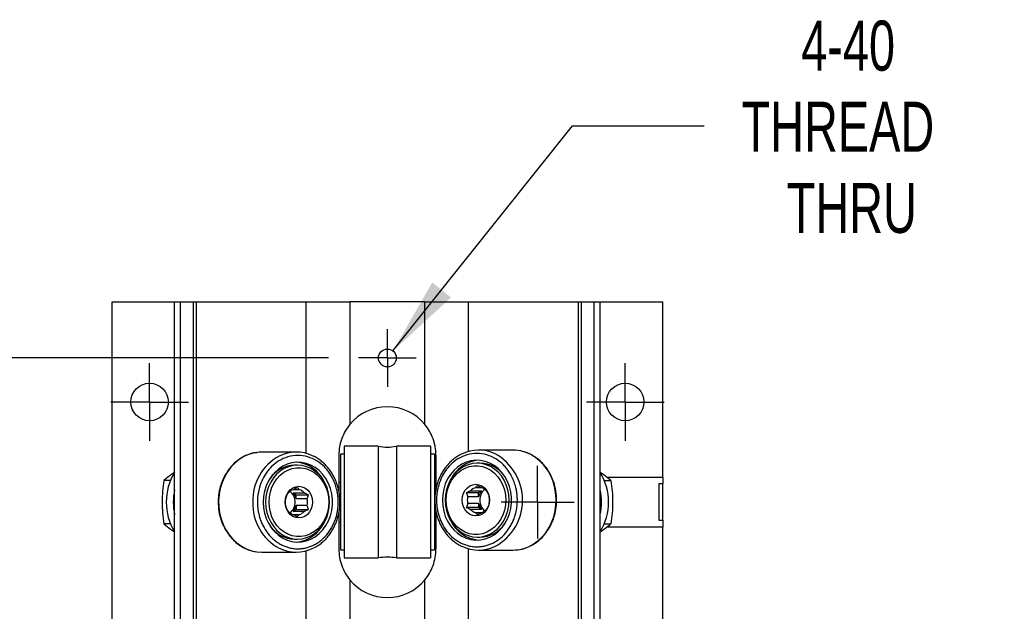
# Model space of a CAD drawing. Header units: millimetres. Extents: x 19 to 819, y 19 to 629.
# Tile 4 of 6: x 163 to 288, y 177 to 252. Entities that reach past the tile are written whole.
import ezdxf

# ---------------------------------------------------------------- set-up
doc = ezdxf.new("R2010")
doc.units = ezdxf.units.MM
doc.header["$LTSCALE"] = 3
doc.linetypes.add('SLD-Center', pattern=[19.05, 15.24, -1.27, 1.27, -1.27])
doc.linetypes.add('SLD-Solid', pattern=[0])
doc.layers.add('CENTER', color=40, linetype='SLD-Center')
doc.layers.add('DIMENSIONS', color=140, linetype='SLD-Solid', lineweight=25)
doc.styles.add('SLDTEXTSTYLE0', font='TXT', dxfattribs={"width": 0.7})
doc.dimstyles.new('SLDDIMSTYLE1', dxfattribs={"dimtxt": 6.474023, "dimasz": 9.906, "dimexe": 0, "dimexo": 0.0625, "dimgap": 1.618506, "dimtad": 0, "dimtih": 1, "dimtoh": 1, "dimrnd": 1e-09, "dimzin": 12, "dimdsep": 46, "dimtxsty": 'SLDTEXTSTYLE0', "dimsah": 1, "dimcen": 0.09, "dimadec": 0, "dimazin": 3, "dimtfac": 1, "dimtofl": 0, "dimtmove": 0, "dimatfit": 3, "dimfxl": 0, "dimfrac": 2, "dimtolj": 1, "dimtzin": 12, "dimarcsym": 0})
doc.dimstyles.new('SLDDIMSTYLE5', dxfattribs={"dimtxt": 6.474023, "dimasz": 9.906, "dimexe": 0, "dimexo": 0.0625, "dimgap": 1.618506, "dimtad": 0, "dimtih": 1, "dimtoh": 1, "dimrnd": 1e-09, "dimzin": 12, "dimdsep": 46, "dimtxsty": 'SLDTEXTSTYLE0', "dimsah": 1, "dimcen": 0, "dimadec": 0, "dimazin": 3, "dimtfac": 1, "dimtofl": 0, "dimtmove": 0, "dimatfit": 3, "dimfxl": 0, "dimfrac": 2, "dimtolj": 1, "dimtzin": 12, "dimarcsym": 0})

# ---------------------------------------------------------------- blocks, each defined once
blk = doc.blocks.new('_D_13')
at = {"layer": 'DIMENSIONS'}
for p, q in [((201.82, 208.91), (126.26, 208.91)), ((135.78, 208.91), (135.78, 169.12)), ((126.16, 157.38), (123.99, 157.38)), ((123.99, 157.38), (123.99, 147.09)), ((145.4, 157.38), (147.58, 157.38)), ((147.58, 157.38), (147.58, 147.09)), ((123.99, 147.09), (126.16, 147.09)), ((147.58, 147.09), (145.4, 147.09)), ((135.78, 108.84), (135.78, 145.64)), ((201.82, 108.84), (126.26, 108.84))]:
    blk.add_line(p, q, dxfattribs=at)
for points in [[(135.78, 208.91), (134.26, 199.01), (137.31, 199.01)], [(135.78, 108.84), (137.31, 118.74), (134.26, 118.74)]]:
    blk.add_solid(points, dxfattribs=at)
at = {"layer": 'DIMENSIONS', "char_height": 6.35, "attachment_point": 1, "style": 'SLDTEXTSTYLE0'}
for s, insert in [('100.1', (123.47, 167.02)), ('3.94', (126.16, 155.28))]:
    blk.add_mtext(s, dxfattribs=dict(at, insert=insert))
blk = doc.blocks.new('_D_14')
at = {"layer": 'DIMENSIONS'}
for p, q in [((210.01, 209.8), (232.79, 238.38)), ((232.79, 238.38), (249.46, 238.38))]:
    blk.add_line(p, q, dxfattribs=at)
blk.add_solid([(210.01, 209.8), (217.37, 216.59), (214.99, 218.49)], dxfattribs=at)
at = {"layer": 'DIMENSIONS', "char_height": 6.35, "attachment_point": 1, "style": 'SLDTEXTSTYLE0'}
for s, insert in [('4-40', (261.79, 251.71)), ('THREAD', (254.22, 241.42)), ('THRU', (259.95, 231.13))]:
    blk.add_mtext(s, dxfattribs=dict(at, insert=insert))
blk = doc.blocks.new('SW_CENTERMARKSYMBOL_13')
at = {"layer": 'CENTER', "color": 0}
for p, q in [((0, 2.54), (0, 4.6228)), ((0, 0), (0, 2.54)), ((-2.54, 0), (-4.6228, 0)), ((0, 0), (-2.54, 0)), ((0, 0), (0, -2.54)), ((0, 0), (2.54, 0)), ((2.54, 0), (4.6228, 0)), ((0, -2.54), (0, -4.6228))]:
    blk.add_line(p, q, dxfattribs=at)
blk = doc.blocks.new('SW_CENTERMARKSYMBOL_14')
at = {"layer": 'CENTER', "color": 0}
for p, q in [((0, 2.54), (0, 4.92125)), ((0, 0), (0, 2.54)), ((-2.54, 0), (-4.92125, 0)), ((0, 0), (-2.54, 0)), ((0, 0), (0, -2.54)), ((0, 0), (2.54, 0)), ((2.54, 0), (4.92125, 0)), ((0, -2.54), (0, -4.92125))]:
    blk.add_line(p, q, dxfattribs=at)
blk = doc.blocks.new('SW_CENTERMARKSYMBOL_17')
at = {"layer": 'CENTER', "color": 0}
for p, q in [((0, 2.54), (0, 4.92125)), ((0, 0), (0, 2.54)), ((-2.54, 0), (-4.92125, 0)), ((0, 0), (-2.54, 0)), ((0, 0), (0, -2.54)), ((0, 0), (2.54, 0)), ((2.54, 0), (4.92125, 0)), ((0, -2.54), (0, -4.92125))]:
    blk.add_line(p, q, dxfattribs=at)
blk = doc.blocks.new('SW_CENTERMARKSYMBOL_22')
at = {"layer": 'CENTER', "color": 0}
for p, q in [((0, 2.54), (0, 3.6703)), ((0, 0), (0, 2.54)), ((-2.54, 0), (-3.6703, 0)), ((0, 0), (-2.54, 0)), ((0, 0), (0, -2.54)), ((0, 0), (2.54, 0)), ((2.54, 0), (3.6703, 0)), ((0, -2.54), (0, -3.6703))]:
    blk.add_line(p, q, dxfattribs=at)

msp = doc.modelspace()

# ---------------------------------------------------------------- linework, layer by layer
for p, q in [((174.377, 101.726), (174.377, 216.026)), ((174.377, 216.026), (182.315, 216.026)), ((182.315, 101.726), (182.315, 216.026)), ((182.315, 216.026), (183.077, 216.026)), ((183.077, 101.726), (183.077, 216.026)), ((183.077, 216.026), (184.694, 216.026)), ((184.694, 101.726), (184.694, 216.026)), ((184.694, 216.026), (185.075, 216.026)), ((185.075, 101.726), (185.075, 216.026)), ((185.075, 216.026), (199, 216.026)), ((199, 196.804), (199, 216.026)), ((199, 216.026), (204.54, 216.026)), ((204.54, 216.026), (204.54, 200.476)), ((214.065, 216.026), (204.54, 216.026)), ((214.065, 200.476), (214.065, 216.026)), ((214.065, 216.026), (219.605, 216.026)), ((219.605, 197.058), (219.605, 216.026)), ((219.605, 216.026), (233.53, 216.026)), ((233.53, 101.726), (233.53, 216.026)), ((233.53, 216.026), (233.911, 216.026)), ((233.911, 101.726), (233.911, 216.026)), ((233.911, 216.026), (235.528, 216.026)), ((235.528, 101.726), (235.528, 216.026)), ((235.528, 216.026), (236.29, 216.026)), ((236.29, 101.726), (236.29, 216.026)), ((236.29, 216.026), (244.227, 216.026)), ((244.227, 193.781), (244.227, 216.026)), ((208.14, 197.706), (203.803, 197.706)), ((203.803, 197.706), (203.803, 183.546)), ((208.14, 197.706), (208.14, 183.546)), ((214.751, 197.706), (210.465, 197.706)), ((210.465, 197.706), (210.465, 183.546)), ((214.751, 197.706), (214.751, 183.546)), ((197.729, 196.976), (193.398, 196.976)), ((203.143, 196.57), (203.143, 192.042)), ((203.803, 196.697), (203.346, 196.697)), ((203.346, 196.697), (203.346, 184.556)), ((215.259, 196.697), (214.751, 196.697)), ((215.259, 196.697), (215.259, 184.556)), ((215.462, 196.57), (215.462, 192.295)), ((225.206, 197.23), (220.876, 197.23)), ((197.913, 195.312), (197.526, 195.312)), ((221.079, 195.566), (220.691, 195.566)), ((237.137, 193.781), (244.227, 193.781)), ((244.227, 193.781), (244.227, 192.93)), ((181.796, 193.376), (180.952, 193.376)), ((203.346, 193.126), (203.143, 193.126)), ((215.462, 193.126), (215.259, 193.126)), ((221.235, 192.457), (220.468, 192.457)), ((236.809, 193.376), (237.652, 193.376)), ((244.227, 192.93), (243.719, 192.93)), ((243.719, 192.93), (243.719, 188.322)), ((244.227, 188.322), (244.227, 192.93)), ((197.349, 191.799), (198.744, 191.799)), ((197.349, 191.799), (197.732, 191.543)), ((198.137, 192.203), (197.369, 192.203)), ((197.732, 191.543), (199.297, 191.543)), ((197.732, 191.031), (197.732, 191.543)), ((220.872, 191.797), (219.308, 191.797)), ((220.872, 191.285), (219.477, 191.285)), ((219.861, 192.053), (221.256, 192.053)), ((221.256, 192.053), (220.872, 191.797)), ((220.872, 191.285), (220.872, 191.797)), ((199.128, 191.031), (197.732, 191.031)), ((197.732, 190.221), (199.128, 190.221)), ((197.732, 190.221), (197.732, 189.71)), ((220.872, 189.964), (219.308, 189.964)), ((219.477, 190.475), (220.872, 190.475)), ((220.872, 190.475), (220.872, 189.964)), ((221.256, 189.708), (220.872, 189.964)), ((197.349, 189.454), (197.732, 189.71)), ((198.744, 189.454), (197.349, 189.454)), ((197.369, 189.049), (198.137, 189.049)), ((197.732, 189.71), (199.297, 189.71)), ((203.143, 189.211), (203.143, 184.683)), ((215.462, 189.464), (215.462, 184.683)), ((221.256, 189.708), (219.861, 189.708)), ((220.468, 189.303), (221.235, 189.303)), ((181.796, 187.876), (180.952, 187.876)), ((203.143, 188.126), (203.346, 188.126)), ((215.259, 188.126), (215.462, 188.126)), ((236.809, 187.876), (237.652, 187.876)), ((244.227, 187.471), (237.139, 187.471)), ((243.719, 188.322), (244.227, 188.322)), ((244.227, 188.322), (244.227, 187.471)), ((244.227, 130.281), (244.227, 187.471)), ((220.691, 186.194), (221.079, 186.194)), ((197.526, 185.94), (197.913, 185.94)), ((193.398, 184.276), (197.729, 184.276)), ((199, 133.304), (199, 184.448)), ((203.346, 184.556), (203.803, 184.556)), ((214.751, 184.556), (215.259, 184.556)), ((219.605, 133.558), (219.605, 184.702)), ((220.876, 184.53), (225.206, 184.53)), ((203.803, 183.546), (208.14, 183.546)), ((210.465, 183.546), (214.751, 183.546)), ((204.54, 180.776), (204.54, 136.976)), ((214.065, 136.976), (214.065, 180.776))]:
    msp.add_line(p, q)
at = {"flags": 128}
for points in [[(193.398, 196.976), (193.06, 196.964), (192.388, 196.868), (191.731, 196.677), (191.1, 196.395), (190.503, 196.025), (189.951, 195.573), (189.45, 195.047), (189.01, 194.453), (188.636, 193.801), (188.334, 193.101), (188.109, 192.364), (187.964, 191.6), (187.902, 190.822), (187.923, 190.04), (188.027, 189.268), (188.212, 188.516), (188.476, 187.796), (188.814, 187.119), (189.222, 186.495), (189.694, 185.933), (190.221, 185.443), (190.797, 185.032), (191.412, 184.705), (192.057, 184.468), (192.723, 184.324), (193.398, 184.276)], [(225.206, 184.53), (225.882, 184.578), (226.548, 184.722), (227.193, 184.959), (227.808, 185.286), (228.384, 185.697), (228.911, 186.187), (229.382, 186.749), (229.79, 187.373), (230.129, 188.05), (230.393, 188.77), (230.578, 189.522), (230.682, 190.294), (230.703, 191.076), (230.64, 191.854), (230.496, 192.618), (230.271, 193.355), (229.969, 194.055), (229.595, 194.707), (229.154, 195.301), (228.654, 195.827), (228.101, 196.279), (227.505, 196.649), (226.873, 196.931), (226.217, 197.122), (225.545, 197.218), (225.206, 197.23)], [(193.557, 190.626), (193.599, 189.921), (193.727, 189.229), (193.936, 188.565), (194.223, 187.941), (194.583, 187.369), (195.009, 186.86), (195.491, 186.425), (196.021, 186.072), (196.589, 185.807), (197.183, 185.636), (197.792, 185.562), (198.404, 185.587), (199.007, 185.709), (199.589, 185.928), (200.139, 186.238), (200.647, 186.633), (201.102, 187.106), (201.495, 187.648), (201.82, 188.247), (202.069, 188.893), (202.238, 189.573), (202.323, 190.273), (202.323, 190.98), (202.238, 191.68), (202.069, 192.359), (201.82, 193.005), (201.495, 193.605), (201.102, 194.146), (200.647, 194.619), (200.139, 195.015), (199.589, 195.324), (199.007, 195.543), (198.404, 195.666), (197.792, 195.69), (197.183, 195.616), (196.589, 195.445), (196.021, 195.181), (195.491, 194.827), (195.009, 194.392), (194.583, 193.883), (194.223, 193.311), (193.936, 192.687), (193.727, 192.023), (193.599, 191.331), (193.557, 190.626)], [(197.913, 185.94), (198.491, 185.988), (199.057, 186.13), (199.599, 186.363), (200.107, 186.684), (200.571, 187.084), (200.98, 187.557), (201.327, 188.093), (201.605, 188.679), (201.807, 189.306), (201.93, 189.959), (201.972, 190.626), (201.93, 191.293), (201.807, 191.946), (201.605, 192.573), (201.327, 193.16), (200.98, 193.695), (200.571, 194.168), (200.107, 194.568), (199.599, 194.889), (199.057, 195.123), (198.491, 195.265), (197.913, 195.312), (197.336, 195.265), (196.77, 195.123), (196.227, 194.889), (195.719, 194.568), (195.256, 194.168), (194.846, 193.695), (194.499, 193.16), (194.222, 192.573), (194.019, 191.946), (193.896, 191.293), (193.855, 190.626), (193.896, 189.959), (194.019, 189.306), (194.222, 188.679), (194.499, 188.093), (194.846, 187.557), (195.256, 187.084), (195.719, 186.684), (196.227, 186.363), (196.77, 186.13), (197.336, 185.988), (197.913, 185.94)], [(201.856, 190.626), (201.813, 189.975), (201.687, 189.338), (201.481, 188.731), (201.198, 188.165), (200.846, 187.655), (200.431, 187.21), (199.964, 186.843), (199.454, 186.559), (198.914, 186.367), (198.355, 186.27), (197.789, 186.27), (197.23, 186.367), (196.69, 186.559), (196.18, 186.843), (195.713, 187.21), (195.299, 187.655), (194.946, 188.165), (194.663, 188.731), (194.457, 189.338), (194.331, 189.975), (194.289, 190.626), (194.331, 191.277), (194.457, 191.914), (194.663, 192.522), (194.946, 193.087), (195.299, 193.598), (195.713, 194.042), (196.18, 194.41), (196.69, 194.693), (197.23, 194.885), (197.789, 194.983), (198.355, 194.983), (198.914, 194.885), (199.454, 194.693), (199.964, 194.41), (200.431, 194.042), (200.846, 193.598), (201.198, 193.087), (201.481, 192.522), (201.687, 191.914), (201.813, 191.277), (201.856, 190.626)], [(216.271, 190.88), (216.314, 190.175), (216.441, 189.483), (216.651, 188.819), (216.938, 188.195), (217.298, 187.623), (217.723, 187.114), (218.206, 186.679), (218.736, 186.326), (219.304, 186.061), (219.898, 185.89), (220.507, 185.816), (221.118, 185.841), (221.721, 185.963), (222.304, 186.182), (222.854, 186.492), (223.361, 186.887), (223.816, 187.36), (224.21, 187.902), (224.534, 188.501), (224.783, 189.147), (224.952, 189.827), (225.037, 190.527), (225.037, 191.234), (224.952, 191.934), (224.783, 192.613), (224.534, 193.259), (224.21, 193.859), (223.816, 194.4), (223.361, 194.873), (222.854, 195.269), (222.304, 195.578), (221.721, 195.797), (221.118, 195.92), (220.507, 195.944), (219.898, 195.87), (219.304, 195.699), (218.736, 195.435), (218.206, 195.081), (217.723, 194.646), (217.298, 194.137), (216.938, 193.565), (216.651, 192.941), (216.441, 192.277), (216.314, 191.585), (216.271, 190.88)], [(220.691, 186.194), (221.269, 186.242), (221.835, 186.384), (222.377, 186.617), (222.886, 186.938), (223.349, 187.338), (223.759, 187.811), (224.106, 188.347), (224.383, 188.933), (224.585, 189.56), (224.709, 190.213), (224.75, 190.88), (224.709, 191.547), (224.585, 192.2), (224.383, 192.827), (224.106, 193.414), (223.759, 193.949), (223.349, 194.422), (222.886, 194.822), (222.377, 195.143), (221.835, 195.377), (221.269, 195.519), (220.691, 195.566), (220.114, 195.519), (219.548, 195.377), (219.005, 195.143), (218.497, 194.822), (218.034, 194.422), (217.624, 193.949), (217.277, 193.414), (217, 192.827), (216.797, 192.2), (216.674, 191.547), (216.633, 190.88), (216.674, 190.213), (216.797, 189.56), (217, 188.933), (217.277, 188.347), (217.624, 187.811), (218.034, 187.338), (218.497, 186.938), (219.005, 186.617), (219.548, 186.384), (220.114, 186.242), (220.691, 186.194)], [(224.316, 190.88), (224.274, 190.229), (224.148, 189.592), (223.941, 188.985), (223.659, 188.419), (223.306, 187.909), (222.892, 187.464), (222.424, 187.097), (221.915, 186.813), (221.375, 186.621), (220.815, 186.524), (220.25, 186.524), (219.691, 186.621), (219.15, 186.813), (218.641, 187.097), (218.174, 187.464), (217.759, 187.909), (217.407, 188.419), (217.124, 188.985), (216.917, 189.592), (216.791, 190.229), (216.749, 190.88), (216.791, 191.531), (216.917, 192.168), (217.124, 192.776), (217.407, 193.341), (217.759, 193.852), (218.174, 194.296), (218.641, 194.664), (219.15, 194.947), (219.691, 195.139), (220.25, 195.237), (220.815, 195.237), (221.375, 195.139), (221.915, 194.947), (222.424, 194.664), (222.892, 194.296), (223.306, 193.852), (223.659, 193.341), (223.941, 192.776), (224.148, 192.168), (224.274, 191.531), (224.316, 190.88)], [(196.334, 190.626), (196.378, 191.073), (196.506, 191.497), (196.713, 191.877), (196.989, 192.195), (197.318, 192.434), (197.685, 192.582), (198.072, 192.633), (198.459, 192.582), (198.826, 192.434), (199.156, 192.195), (199.431, 191.877), (199.638, 191.497), (199.766, 191.073), (199.81, 190.626), (199.766, 190.18), (199.638, 189.755), (199.431, 189.375), (199.156, 189.057), (198.826, 188.818), (198.459, 188.67), (198.072, 188.62), (197.685, 188.67), (197.318, 188.818), (196.989, 189.057), (196.713, 189.375), (196.506, 189.755), (196.378, 190.18), (196.334, 190.626)], [(218.795, 190.88), (218.838, 191.327), (218.967, 191.751), (219.174, 192.131), (219.449, 192.449), (219.779, 192.688), (220.146, 192.836), (220.533, 192.887), (220.919, 192.836), (221.287, 192.688), (221.616, 192.449), (221.891, 192.131), (222.098, 191.751), (222.227, 191.327), (222.27, 190.88), (222.227, 190.434), (222.098, 190.009), (221.891, 189.629), (221.616, 189.311), (221.287, 189.072), (220.919, 188.924), (220.533, 188.874), (220.146, 188.924), (219.779, 189.072), (219.449, 189.311), (219.174, 189.629), (218.967, 190.009), (218.838, 190.434), (218.795, 190.88)]]:
    msp.add_lwpolyline(points, dxfattribs=at)
for centre, radius in [((209.302, 208.914), 1.13), ((179.14, 203.326), 2.381), ((239.465, 203.326), 2.381)]:
    msp.add_circle(centre, radius)
for centre, radius, start, end in [((209.302, 196.57), 6.159, 39.35825, 140.64175), ((209.302, 204.749), 7.137, 260.62904, 279.37096), ((198.632, 190.84), 6.406, 118.54888, 181.91032), ((197.729, 192.132), 4.842, 64.50801, 116.46904), ((220.875, 192.386), 4.842, 64.50801, 116.46904), ((219.743, 190.878), 6.701, 299.25686, 61.31557), ((197.637, 191.382), 3.932, 91.61774, 145.14017), ((197.37, 191.356), 4.347, 24.78284, 85.18158), ((221.257, 191.577), 4.382, 95.08247, 154.9531), ((221, 191.695), 3.872, 34.41021, 88.83188), ((188.242, 190.673), 6.988, 148.01244, 180.38801), ((230.238, 190.626), 7.119, 328.21944, 31.78056), ((220.907, 191.14), 1.389, 108.45481, 138.92533), ((220.796, 191.14), 1.389, 41.07467, 71.54519), ((189.436, 190.626), 7.293, 167.52439, 192.47561), ((197.809, 190.886), 1.389, 108.45481, 138.92533), ((195.83, 190.626), 1.767, 309.75134, 50.24866), ((196.059, 190.674), 1.711, 12.0442, 41.0859), ((197.697, 190.886), 1.389, 41.07467, 71.54519), ((221.316, 190.88), 1.883, 167.58702, 192.41298), ((222.546, 190.928), 1.711, 138.9141, 167.9558), ((222.776, 190.88), 1.768, 129.78226, 230.21774), ((220.387, 190.88), 1.883, 347.58702, 12.41298), ((229.196, 190.63), 7.266, 359.96739, 12.48961), ((188.242, 190.579), 6.988, 179.61199, 211.98756), ((198.629, 190.412), 6.402, 178.07979, 241.6857), ((198.217, 190.626), 1.883, 167.58702, 192.41298), ((196.059, 190.578), 1.711, 318.9141, 347.9558), ((197.289, 190.626), 1.883, 347.58702, 12.41298), ((222.546, 190.832), 1.711, 192.0442, 221.0859), ((229.196, 190.622), 7.266, 347.51039, 0.03261), ((197.809, 190.366), 1.389, 221.07467, 251.54519), ((197.697, 190.366), 1.389, 288.45481, 318.92533), ((220.907, 190.62), 1.389, 221.07467, 251.54519), ((220.796, 190.62), 1.389, 288.45481, 318.92533), ((197.605, 189.811), 3.872, 214.41021, 268.83188), ((197.37, 189.897), 4.347, 274.81842, 335.21716), ((221.257, 190.183), 4.382, 205.0469, 264.91753), ((220.968, 190.124), 3.932, 271.61774, 325.14017), ((220.876, 189.372), 4.84, 243.79348, 296.2695), ((197.729, 189.118), 4.84, 243.79348, 296.2695), ((209.302, 176.504), 7.137, 80.62904, 99.37096), ((209.302, 184.683), 6.16, 219.35825, 320.64175)]:
    msp.add_arc(centre, radius, start, end)
for points, knots in [([(204.54, 200.476), (204.322, 200.21), (204.124, 199.923), (203.783, 199.325), (203.636, 199.011), (203.395, 198.35), (203.301, 198), (203.175, 197.295), (203.143, 196.936), (203.143, 196.57)], [0, 0, 0, 0, 0.25, 0.25, 0.5, 0.5, 0.75, 0.75, 1, 1, 1, 1]), ([(215.462, 196.57), (215.462, 196.935), (215.43, 197.293), (215.336, 197.82), (215.298, 197.994), (215.205, 198.338), (215.151, 198.509), (214.97, 199.007), (214.823, 199.322), (214.48, 199.924), (214.282, 200.211), (214.065, 200.476)], [0, 0, 0, 0, 0.25, 0.25, 0.375, 0.375, 0.5, 0.5, 0.75, 0.75, 1, 1, 1, 1]), ([(192.777, 196.896), (192.573, 196.878), (191.972, 196.823), (191.052, 196.422), (190.093, 195.784), (189.323, 194.993), (188.742, 194.143), (188.316, 193.256), (188.013, 192.303), (187.838, 191.238), (187.83, 190.076), (188.015, 188.912), (188.371, 187.847), (188.796, 187.032), (189.228, 186.411), (189.679, 185.885), (190.218, 185.396), (190.861, 184.953), (191.587, 184.608), (192.154, 184.399), (192.479, 184.369), (192.509, 184.366)], [0, 0, 0, 0, 0.0378659, 0.1114103, 0.1817991, 0.2468509, 0.3059527, 0.3592436, 0.4136241, 0.473062, 0.5375697, 0.604834, 0.6675814, 0.7252887, 0.7609793, 0.7986423, 0.8467626, 0.8899132, 0.9391184, 0.99438, 1, 1, 1, 1]), ([(203.07, 190.626), (203.07, 190.706), (203.068, 190.867), (203.055, 191.106), (203.034, 191.345), (203.005, 191.581), (202.967, 191.817), (202.921, 192.051), (202.831, 192.435), (202.67, 192.957), (202.395, 193.593), (202.07, 194.16), (201.708, 194.661), (201.171, 195.261), (200.359, 195.909), (199.207, 196.423), (197.945, 196.606), (196.683, 196.423), (195.532, 195.909), (194.719, 195.261), (194.182, 194.661), (193.756, 194.07), (193.335, 193.288), (193.066, 192.492), (192.931, 191.877), (192.867, 191.464), (192.827, 191.046), (192.822, 190.766), (192.82, 190.626)], [0, 0, 0, 0, 0.012971, 0.0258903, 0.0387789, 0.0516583, 0.06455, 0.0774753, 0.0904553, 0.1287324, 0.1667455, 0.2050513, 0.2384518, 0.2718802, 0.3442661, 0.4209772, 0.5000493, 0.5791214, 0.6558326, 0.7282185, 0.761619, 0.7950474, 0.852286, 0.909557, 0.9322182, 0.9547692, 0.977325, 1, 1, 1, 1]), ([(203.286, 190.626), (203.279, 190.878), (203.269, 191.232), (203.202, 191.75), (203.122, 192.19), (202.988, 192.705), (202.807, 193.23), (202.573, 193.759), (202.287, 194.278), (201.949, 194.775), (201.561, 195.241), (201.126, 195.668), (200.644, 196.044), (200.217, 196.321), (199.943, 196.444), (199.852, 196.485)], [0, 0, 0, 0, 0.101054, 0.1422761, 0.2106257, 0.2816183, 0.3577777, 0.4372732, 0.5193889, 0.6035769, 0.6894794, 0.776869, 0.8656174, 0.9556767, 1, 1, 1, 1]), ([(218.675, 196.702), (218.574, 196.653), (218.286, 196.516), (217.841, 196.214), (217.349, 195.806), (216.901, 195.338), (216.503, 194.821), (216.159, 194.263), (215.875, 193.677), (215.654, 193.085), (215.503, 192.533), (215.408, 192.041), (215.336, 191.504), (215.325, 191.12), (215.318, 190.88)], [0, 0, 0, 0, 0.0504701, 0.1443861, 0.2381814, 0.3317488, 0.4249176, 0.5173958, 0.6086111, 0.6972144, 0.7789424, 0.8436062, 0.9022962, 1, 1, 1, 1]), ([(225.785, 190.88), (225.784, 190.96), (225.783, 191.121), (225.77, 191.36), (225.749, 191.599), (225.719, 191.835), (225.682, 192.071), (225.636, 192.305), (225.546, 192.689), (225.385, 193.211), (225.11, 193.847), (224.784, 194.414), (224.422, 194.915), (223.886, 195.515), (223.073, 196.163), (221.922, 196.677), (220.66, 196.86), (219.398, 196.677), (218.246, 196.163), (217.434, 195.515), (216.897, 194.915), (216.47, 194.324), (216.049, 193.542), (215.781, 192.746), (215.645, 192.131), (215.582, 191.718), (215.542, 191.3), (215.537, 191.02), (215.534, 190.88)], [0, 0, 0, 0, 0.012971, 0.0258903, 0.0387789, 0.0516583, 0.06455, 0.0774753, 0.0904553, 0.1287324, 0.1667455, 0.2050513, 0.2384518, 0.2718802, 0.3442661, 0.4209772, 0.5000493, 0.5791214, 0.6558326, 0.7282185, 0.761619, 0.7950474, 0.852286, 0.909557, 0.9322182, 0.9547692, 0.977325, 1, 1, 1, 1]), ([(225.206, 184.53), (225.62, 184.561), (226.432, 184.621), (227.554, 185.078), (228.511, 185.723), (229.282, 186.513), (229.863, 187.363), (230.289, 188.25), (230.592, 189.204), (230.766, 190.268), (230.775, 191.43), (230.59, 192.594), (230.234, 193.66), (229.809, 194.474), (229.377, 195.096), (228.925, 195.621), (228.387, 196.111), (227.744, 196.55), (227.03, 196.911), (226.496, 197.049), (226.218, 197.121)], [0, 0, 0, 0, 0.0742297, 0.1455675, 0.2138444, 0.2769444, 0.3342729, 0.385965, 0.4387138, 0.4963683, 0.5589406, 0.6241867, 0.6850515, 0.7410274, 0.7756471, 0.81218, 0.8588566, 0.9007125, 0.9484413, 1, 1, 1, 1]), ([(182.315, 194.409), (182.126, 194.277), (181.626, 193.926), (181.211, 193.587), (180.952, 193.376)], [0, 0, 0, 0, 0.3779607, 1, 1, 1, 1]), ([(237.652, 193.376), (237.38, 193.599), (236.967, 193.937), (236.462, 194.287), (236.29, 194.407)], [0, 0, 0, 0, 0.6582439, 1, 1, 1, 1]), ([(180.952, 193.376), (180.888, 192.928), (180.834, 192.47), (180.76, 191.553), (180.74, 191.091), (180.74, 190.626)], [0, 0, 0, 0, 0.5, 0.5, 1, 1, 1, 1]), ([(237.652, 193.376), (237.717, 192.928), (237.771, 192.47), (237.845, 191.553), (237.865, 191.091), (237.865, 190.626)], [0, 0, 0, 0, 0.5, 0.5, 1, 1, 1, 1]), ([(180.74, 190.626), (180.74, 190.16), (180.76, 189.689), (180.835, 188.772), (180.888, 188.321), (180.952, 187.876)], [0, 0, 0, 0, 0.5, 0.5, 1, 1, 1, 1]), ([(192.82, 190.626), (192.82, 190.554), (192.822, 190.409), (192.832, 190.193), (192.849, 189.978), (192.873, 189.763), (192.921, 189.432), (193.011, 188.988), (193.174, 188.437), (193.386, 187.899), (193.738, 187.203), (194.295, 186.411), (194.981, 185.769), (195.583, 185.362), (196.049, 185.118), (196.526, 184.929), (196.951, 184.814), (197.321, 184.748), (197.632, 184.714), (197.841, 184.71), (197.945, 184.708)], [0, 0, 0, 0, 0.0233354, 0.0466282, 0.0699099, 0.0932117, 0.1165649, 0.1782999, 0.240092, 0.3044014, 0.3687678, 0.5000056, 0.6312435, 0.6955529, 0.7599192, 0.8216542, 0.8834464, 0.9223094, 0.9611122, 1, 1, 1, 1]), ([(197.945, 184.708), (198.008, 184.709), (198.133, 184.71), (198.32, 184.723), (198.507, 184.742), (198.693, 184.77), (198.979, 184.825), (199.364, 184.929), (199.841, 185.117), (200.307, 185.362), (200.909, 185.769), (201.595, 186.411), (202.152, 187.203), (202.504, 187.899), (202.716, 188.437), (202.879, 188.988), (202.979, 189.478), (203.035, 189.905), (203.065, 190.265), (203.069, 190.506), (203.07, 190.626)], [0, 0, 0, 0, 0.0233354, 0.0466282, 0.0699099, 0.0932117, 0.1165649, 0.1782999, 0.240092, 0.3044014, 0.3687678, 0.5000056, 0.6312435, 0.6955529, 0.7599192, 0.8216542, 0.8834464, 0.9223094, 0.9611122, 1, 1, 1, 1]), ([(199.91, 184.795), (200.018, 184.846), (200.313, 184.987), (200.763, 185.293), (201.256, 185.7), (201.703, 186.168), (202.101, 186.685), (202.445, 187.243), (202.73, 187.829), (202.951, 188.421), (203.102, 188.973), (203.197, 189.465), (203.269, 190.002), (203.28, 190.386), (203.286, 190.626)], [0, 0, 0, 0, 0.053508, 0.1471236, 0.2406188, 0.3338868, 0.4267576, 0.5189398, 0.6098634, 0.6981831, 0.7796497, 0.8441066, 0.9026088, 1, 1, 1, 1]), ([(215.318, 190.88), (215.326, 190.629), (215.336, 190.275), (215.402, 189.756), (215.483, 189.316), (215.617, 188.802), (215.798, 188.276), (216.031, 187.747), (216.317, 187.228), (216.655, 186.731), (217.043, 186.265), (217.479, 185.838), (217.96, 185.462), (218.37, 185.196), (218.626, 185.08), (218.698, 185.047)], [0, 0, 0, 0, 0.1019648, 0.1435584, 0.2125241, 0.2841566, 0.3610024, 0.4412144, 0.5240702, 0.609017, 0.6956938, 0.783871, 0.8734193, 0.9642904, 1, 1, 1, 1]), ([(215.534, 190.88), (215.535, 190.808), (215.536, 190.663), (215.547, 190.447), (215.564, 190.232), (215.588, 190.017), (215.636, 189.686), (215.726, 189.242), (215.889, 188.691), (216.101, 188.153), (216.453, 187.457), (217.01, 186.665), (217.695, 186.023), (218.298, 185.616), (218.763, 185.372), (219.241, 185.183), (219.666, 185.068), (220.036, 185.002), (220.347, 184.968), (220.555, 184.964), (220.66, 184.962)], [0, 0, 0, 0, 0.0233354, 0.0466282, 0.0699099, 0.0932117, 0.1165649, 0.1782999, 0.240092, 0.3044014, 0.3687678, 0.5000056, 0.6312435, 0.6955529, 0.7599192, 0.8216542, 0.8834464, 0.9223094, 0.9611122, 1, 1, 1, 1]), ([(220.66, 184.962), (220.722, 184.963), (220.847, 184.964), (221.035, 184.977), (221.221, 184.996), (221.407, 185.024), (221.694, 185.079), (222.078, 185.183), (222.556, 185.371), (223.021, 185.616), (223.624, 186.023), (224.31, 186.665), (224.866, 187.457), (225.218, 188.153), (225.43, 188.691), (225.593, 189.242), (225.693, 189.732), (225.75, 190.159), (225.78, 190.519), (225.783, 190.76), (225.785, 190.88)], [0, 0, 0, 0, 0.0233354, 0.0466282, 0.0699099, 0.0932117, 0.1165649, 0.1782999, 0.240092, 0.3044014, 0.3687678, 0.5000056, 0.6312435, 0.6955529, 0.7599192, 0.8216542, 0.8834464, 0.9223094, 0.9611122, 1, 1, 1, 1]), ([(237.865, 190.626), (237.865, 190.16), (237.845, 189.689), (237.77, 188.772), (237.717, 188.321), (237.652, 187.876)], [0, 0, 0, 0, 0.5, 0.5, 1, 1, 1, 1]), ([(180.952, 187.876), (181.225, 187.654), (181.638, 187.315), (182.142, 186.965), (182.315, 186.845)], [0, 0, 0, 0, 0.6582439, 1, 1, 1, 1]), ([(236.29, 186.843), (236.479, 186.976), (236.978, 187.326), (237.394, 187.665), (237.652, 187.876)], [0, 0, 0, 0, 0.3779607, 1, 1, 1, 1]), ([(203.143, 184.683), (203.143, 184.317), (203.175, 183.959), (203.268, 183.432), (203.307, 183.258), (203.4, 182.914), (203.454, 182.743), (203.635, 182.245), (203.781, 181.93), (204.125, 181.328), (204.323, 181.041), (204.54, 180.776)], [0, 0, 0, 0, 0.25, 0.25, 0.375, 0.375, 0.5, 0.5, 0.75, 0.75, 1, 1, 1, 1]), ([(214.065, 180.776), (214.283, 181.042), (214.481, 181.329), (214.822, 181.928), (214.968, 182.241), (215.21, 182.902), (215.304, 183.252), (215.43, 183.957), (215.462, 184.317), (215.462, 184.683)], [0, 0, 0, 0, 0.25, 0.25, 0.5, 0.5, 0.75, 0.75, 1, 1, 1, 1])]:
    msp.add_open_spline(points, degree=3, knots=knots)
for points in [[(197.922, 192.459), (197.737, 192.381), (197.553, 192.299), (197.369, 192.203)], [(198.137, 192.203), (198.035, 192.299), (197.971, 192.381), (197.922, 192.459)], [(220.683, 192.713), (220.634, 192.635), (220.57, 192.553), (220.468, 192.457)], [(221.235, 192.457), (221.051, 192.553), (220.867, 192.635), (220.683, 192.713)], [(196.547, 191.543), (196.48, 191.387), (196.419, 191.222), (196.378, 191.031)], [(196.762, 191.799), (196.66, 191.703), (196.596, 191.621), (196.547, 191.543)], [(199.297, 191.543), (199.112, 191.621), (198.928, 191.703), (198.744, 191.799)], [(199.128, 191.031), (199.169, 191.222), (199.229, 191.387), (199.297, 191.543)], [(219.861, 192.053), (219.677, 191.957), (219.492, 191.875), (219.308, 191.797)], [(219.308, 191.797), (219.376, 191.641), (219.436, 191.476), (219.477, 191.285)], [(222.058, 191.797), (222.008, 191.875), (221.945, 191.957), (221.843, 192.053)], [(222.226, 191.285), (222.186, 191.476), (222.125, 191.641), (222.058, 191.797)], [(196.378, 190.221), (196.419, 190.03), (196.48, 189.865), (196.547, 189.71)], [(199.297, 189.71), (199.229, 189.865), (199.169, 190.03), (199.128, 190.221)], [(219.477, 190.475), (219.436, 190.284), (219.376, 190.119), (219.308, 189.964)], [(219.308, 189.964), (219.492, 189.886), (219.677, 189.803), (219.861, 189.708)], [(221.843, 189.708), (221.945, 189.803), (222.008, 189.886), (222.058, 189.964)], [(222.058, 189.964), (222.125, 190.119), (222.186, 190.284), (222.226, 190.475)], [(196.547, 189.71), (196.596, 189.632), (196.66, 189.549), (196.762, 189.454)], [(197.369, 189.049), (197.553, 188.953), (197.737, 188.871), (197.922, 188.793)], [(197.922, 188.793), (197.971, 188.871), (198.035, 188.953), (198.137, 189.049)], [(198.744, 189.454), (198.928, 189.549), (199.112, 189.632), (199.297, 189.71)], [(220.468, 189.303), (220.57, 189.207), (220.634, 189.125), (220.683, 189.047)], [(220.683, 189.047), (220.867, 189.125), (221.051, 189.207), (221.235, 189.303)]]:
    msp.add_open_spline(points, degree=3)

# ---------------------------------------------------------------- block references
at = {"layer": 'CENTER'}
for name, p in [('SW_CENTERMARKSYMBOL_22', (209.302, 208.914)), ('SW_CENTERMARKSYMBOL_17', (179.14, 203.326)), ('SW_CENTERMARKSYMBOL_14', (239.465, 203.326)), ('SW_CENTERMARKSYMBOL_13', (228.352, 190.626))]:
    msp.add_blockref(name, p, dxfattribs=at)

# ---------------------------------------------------------------- dimensions: what is measured, and where the dimension line sits
at = {"layer": 'DIMENSIONS'}
dim = msp.add_diameter_dim_2p(p1=(208.598, 208.03), p2=(210.007, 209.798), text='4-40\\PTHREAD\\PTHRU', dimstyle='SLDDIMSTYLE5', override={"dimpost": '<>'}, dxfattribs=at)
dim.commit()
dim.dimension.update_dxf_attribs({"geometry": '_D_14', "text_midpoint": (271.788, 238.383), "dimtype": 163})
dim = msp.add_linear_dim(base=(135.783, 108.838), p1=(205.632, 208.914), p2=(205.632, 108.838), angle=90, dimstyle='SLDDIMSTYLE1', dxfattribs=at)
dim.commit()
dim.dimension.update_dxf_attribs({"geometry": '_D_13', "text_midpoint": (135.783, 157.382), "dimtype": 160})

doc.saveas('drawing.dxf')
